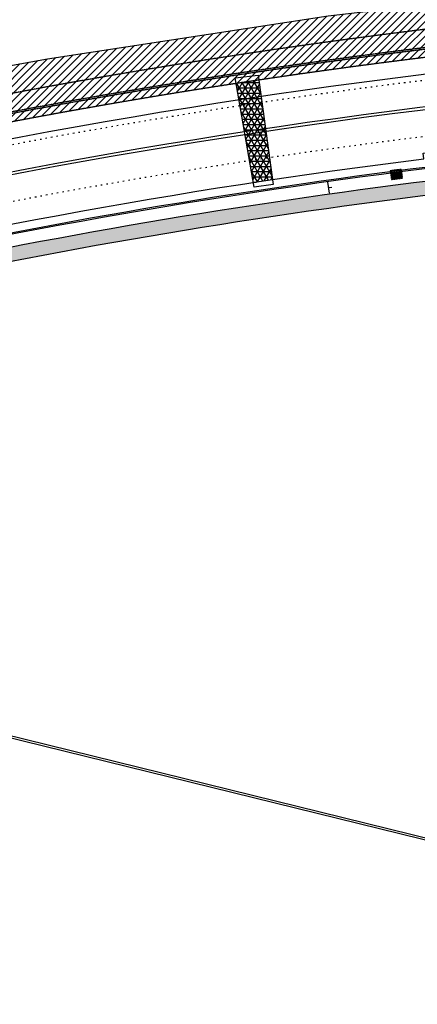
# Model space of a CAD drawing. Extents: x 1490373 to 1515279, y 649283 to 656452.
# Tile 5 of 15: x 1510748 to 1510891, y 652438 to 652791. Entities that reach past the tile are written whole.
import ezdxf

# ---------------------------------------------------------------- set-up
doc = ezdxf.new("R2010")
doc.units = 0
doc.header["$MEASUREMENT"] = 0
for name, pattern in [('HIDDEN', [0.375, 0.25, -0.125]), ('HIDDEN2', [0.1875, 0.125, -0.0625]), ('motdrum25', [0]), ('pavement_dash', [2, 0.5, -1.5])]:
    doc.linetypes.add(name, pattern=pattern)
for name, color, linetype in [('E-DOUBLEYELLOW', 50, 'Continuous'), ('E-LANELINE', 110, 'Continuous'), ('E-MISC', 51, 'Continuous'), ('MOT-DRUMS', 1, 'Continuous'), ('MOT-SIGNS', 4, 'Continuous'), ('MOT-WORKAREA', 247, 'Continuous'), ('P-CONCRETEAREA', 252, 'Continuous'), ('P-CURB', 6, 'Continuous'), ('P-FULLDEPTHREPAIR', 252, 'Continuous'), ('P-PAVEMENT', 6, 'Continuous'), ('P-SAWCUT', 3, 'Continuous'), ('P-STORM-DISPLAY', 5, 'Continuous'), ('P-WALK', 4, 'Continuous')]:
    doc.layers.add(name, color=color, linetype=linetype)

# ---------------------------------------------------------------- blocks, each defined once
blk = doc.blocks.new('370')
at = {"color": 0, "linetype": 'ByBlock'}
for p, q in [((0, 0.1), (0, -0.1)), ((0, 0), (0.063, 0))]:
    blk.add_line(p, q, dxfattribs=at)

msp = doc.modelspace()

# ---------------------------------------------------------------- hatches: boundary and pattern name
at = {"layer": 'MOT-WORKAREA'}
h = msp.add_hatch(dxfattribs=at)
h.set_pattern_fill('ANSI31', color=256, scale=15)
edge = h.paths.add_edge_path()
edge.add_line((1510253.711, 652618.364), (1510251.046, 652619.31))
edge.add_line((1510251.046, 652619.31), (1510248.047, 652621.434))
edge.add_line((1510248.047, 652621.434), (1510247.189, 652622.212))
edge.add_line((1510247.189, 652622.212), (1510243.847, 652626.399))
edge.add_line((1510243.847, 652626.399), (1510243.343, 652627.289))
edge.add_line((1510243.343, 652627.289), (1510251.995, 652631.238))
edge.add_line((1510251.995, 652631.238), (1510307.246, 652653.013))
edge.add_line((1510307.246, 652653.013), (1510423.08, 652689.356))
edge.add_line((1510423.08, 652689.356), (1510427.973, 652689.849))
edge.add_line((1510427.973, 652689.849), (1510456.726, 652698.938))
edge.add_line((1510456.726, 652698.938), (1510490.209, 652710.197))
edge.add_line((1510490.209, 652710.197), (1510515.631, 652718.201))
edge.add_line((1510515.631, 652718.201), (1510540.739, 652722.505))
edge.add_line((1510540.739, 652722.505), (1510609.46, 652741.181))
edge.add_line((1510609.46, 652741.181), (1510622.267, 652747.822))
edge.add_line((1510622.267, 652747.822), (1510659.878, 652757.798))
edge.add_line((1510659.878, 652757.798), (1510693.89, 652765.106))
edge.add_line((1510693.89, 652765.106), (1510758.06, 652776.631))
edge.add_line((1510758.06, 652776.631), (1510858.587, 652792.059))
edge.add_line((1510858.587, 652792.059), (1510943.772, 652802.047))
edge.add_line((1510943.772, 652802.047), (1511027.352, 652808.775))
edge.add_line((1511027.352, 652808.775), (1511094.988, 652811.571))
edge.add_line((1511094.988, 652811.571), (1511172.183, 652813.195))
edge.add_line((1511172.183, 652813.195), (1511299.843, 652816.457))
edge.add_line((1511299.843, 652816.457), (1511303.493, 652815.16))
edge.add_line((1511303.493, 652815.16), (1511314.724, 652815.401))
edge.add_line((1511314.724, 652815.401), (1511363.197, 652817.403))
edge.add_line((1511363.197, 652817.403), (1511368.898, 652825.64))
edge.add_line((1511368.898, 652825.64), (1511392.969, 652826.158))
edge.add_line((1511392.969, 652826.158), (1511397.852, 652819.364))
edge.add_line((1511397.852, 652819.364), (1511420.92, 652820.021))
edge.add_line((1511420.92, 652820.021), (1511426.055, 652832.801))
edge.add_line((1511426.055, 652832.801), (1511439.74, 652833.095))
edge.add_line((1511439.74, 652833.095), (1511446.493, 652821.618))
edge.add_line((1511446.493, 652821.618), (1511450.818, 652820.523))
edge.add_line((1511450.818, 652820.523), (1511542.504, 652822.483))
edge.add_line((1511542.504, 652822.483), (1511944.114, 652831.14))
edge.add_line((1511944.114, 652831.14), (1512190.4, 652836.029))
edge.add_line((1512190.4, 652836.029), (1512266.365, 652837.775))
edge.add_line((1512266.365, 652837.775), (1512343.763, 652841.73))
edge.add_line((1512343.763, 652841.73), (1512410.041, 652848.969))
edge.add_line((1512410.041, 652848.969), (1512469.515, 652857.808))
edge.add_line((1512469.515, 652857.808), (1512522.762, 652867.712))
edge.add_line((1512522.762, 652867.712), (1512525.188, 652862.626))
edge.add_line((1512525.188, 652862.626), (1512527.94, 652849.921))
edge.add_arc((1512228.597, 654232.282), 1414.4, 271.232222, 282.218439, ccw=False)
edge.add_line((1512259.013, 652818.209), (1512099.276, 652814.773))
edge.add_line((1512099.276, 652814.773), (1512099.319, 652812.773))
edge.add_line((1512099.319, 652812.773), (1512091.185, 652812.598))
edge.add_line((1512091.185, 652812.598), (1512091.142, 652814.598))
edge.add_line((1512091.142, 652814.598), (1511799.211, 652808.319))
edge.add_line((1511799.211, 652808.319), (1511799.254, 652806.319))
edge.add_line((1511799.254, 652806.319), (1511791.102, 652806.144))
edge.add_line((1511791.102, 652806.144), (1511791.059, 652808.143))
edge.add_line((1511791.059, 652808.143), (1511499.107, 652801.863))
edge.add_line((1511499.107, 652801.863), (1511499.15, 652799.864))
edge.add_line((1511499.15, 652799.864), (1511491.03, 652799.689))
edge.add_line((1511491.03, 652799.689), (1511490.987, 652801.689))
edge.add_line((1511490.987, 652801.689), (1511228.956, 652796.053))
edge.add_line((1511228.956, 652796.053), (1511228.999, 652794.053))
edge.add_line((1511228.999, 652794.053), (1511220.889, 652793.879))
edge.add_line((1511220.889, 652793.879), (1511220.846, 652795.878))
edge.add_line((1511220.846, 652795.878), (1511124.995, 652793.816))
edge.add_arc((1511174.667, 650484.521), 2309.83, 91.232222, 107.542726)
edge.add_line((1510478.445, 652686.926), (1510314.803, 652635.196))
edge.add_line((1510314.803, 652635.196), (1510314.04, 652637.607))
edge.add_line((1510314.04, 652637.607), (1510253.711, 652618.364))
at = {"layer": 'P-CONCRETEAREA'}
h = msp.add_hatch(color=255, dxfattribs=at)
h.dxf.hatch_style = 1
h.paths.add_polyline_path([(1510720.566, 652704.38, 0.000331), (1510717.627, 652703.777), (1510718.674, 652698.888), (1510719.163, 652698.993), (1510719.164, 652698.989, -0.0002765), (1510721.613, 652699.491)])
h.paths.add_polyline_path([(1510737.152, 652707.709, 0.0018665), (1510720.566, 652704.38), (1510721.613, 652699.491, -0.0018614), (1510738.117, 652702.803)])
h.paths.add_polyline_path([(1510762.34, 652707.433), (1510761.428, 652712.349, 0.0027271), (1510737.152, 652707.709), (1510738.117, 652702.803, -0.0027271)])
h.paths.add_polyline_path([(1510786.613, 652711.798), (1510785.754, 652716.724, 0.0027271), (1510761.428, 652712.349), (1510762.34, 652707.433, -0.0027271)])
h.paths.add_polyline_path([(1510810.127, 652720.834, 0.0027271), (1510785.754, 652716.724), (1510786.613, 652711.798, -0.0027271), (1510810.931, 652715.899)])
h.paths.add_polyline_path([(1510834.542, 652724.677, 0.0027271), (1510810.127, 652720.834), (1510810.931, 652715.899, -0.0027271), (1510835.293, 652719.734)])
h.paths.add_polyline_path([(1510858.998, 652728.254, 0.0027271), (1510834.542, 652724.677), (1510835.293, 652719.734, -0.0027271), (1510859.695, 652723.303)])
h.paths.add_polyline_path([(1510883.492, 652731.564, 0.0027271), (1510858.998, 652728.254), (1510859.695, 652723.303, -0.0027271), (1510884.134, 652726.605)])
h.paths.add_polyline_path([(1510908.02, 652734.606, 0.0027271), (1510883.492, 652731.564), (1510884.134, 652726.605, -0.0027271), (1510908.609, 652729.641)])
h.paths.add_polyline_path([(1510921.183, 652736.127, 0.001462), (1510908.02, 652734.606), (1510908.609, 652729.641, -0.0014597), (1510921.721, 652731.156)])
at = {"layer": 'P-FULLDEPTHREPAIR'}
h = msp.add_hatch(dxfattribs=at)
h.set_pattern_fill('NET3', color=256, scale=15)
h.paths.add_polyline_path([(1510825.636, 652767.828), (1510833.792, 652769.06), (1510838.714, 652733.395), (1510831.772, 652732.347)])
at = {"layer": 'P-STORM-DISPLAY'}
h = msp.add_hatch(color=256, dxfattribs=at)
h.dxf.hatch_style = 1
h.paths.add_polyline_path([(1510881.509, 652733.575), (1510884.897, 652734.015), (1510884.608, 652736.246), (1510881.219, 652735.807)])

# ---------------------------------------------------------------- linework, layer by layer
at = {"layer": 'E-DOUBLEYELLOW'}
for points in [[(1510741.592, 652534.134), (1511132.898, 652437.755)], [(1510741.752, 652534.781), (1511133.057, 652438.403)]]:
    msp.add_lwpolyline(points, dxfattribs=at)
at = {"layer": 'E-LANELINE', "linetype": 'pavement_dash', "flags": 128}
for points in [[(1510466.662, 652674.811), (1510480.857, 652679.298, -0.0712884), (1511125.167, 652785.818), (1511285.373, 652789.264)], [(1510472.691, 652655.741), (1510486.885, 652660.228, -0.0712884), (1511125.597, 652765.823), (1511285.803, 652769.269)]]:
    msp.add_lwpolyline(points, format="xyb", dxfattribs=at)
at = {"layer": 'E-LANELINE', "flags": 128}
for points in [[(1510469.526, 652665.753), (1510483.72, 652670.24, -0.0712884), (1511125.371, 652776.32), (1511285.577, 652779.766)], [(1510469.827, 652664.799), (1510484.021, 652669.286, -0.0712884), (1511125.393, 652775.321), (1511285.599, 652778.767)]]:
    msp.add_lwpolyline(points, format="xyb", dxfattribs=at)
at = {"layer": 'E-MISC', "flags": 128}
msp.add_lwpolyline([(1510838.955, 652731.646), (1510832.054, 652730.716), (1510825.279, 652769.892), (1510833.548, 652770.824)], close=True, dxfattribs=at)
at = {"layer": 'MOT-DRUMS', "linetype": 'motdrum25', "ltscale": 0.05, "flags": 128}
msp.add_lwpolyline([(1512555.919, 652850.111, -0.0528057), (1512259.142, 652812.21), (1511125.124, 652787.818, 0.0712884), (1510480.254, 652681.205), (1510224.122, 652600.237, 0.0528057)], format="xyb", dxfattribs=at)
at = {"layer": 'MOT-WORKAREA', "flags": 128}
msp.add_lwpolyline([(1510456.726, 652698.938), (1510490.209, 652710.197), (1510515.631, 652718.201), (1510540.739, 652722.505), (1510609.46, 652741.181), (1510622.267, 652747.822), (1510659.878, 652757.798), (1510693.89, 652765.106), (1510758.06, 652776.631), (1510858.587, 652792.059), (1510943.772, 652802.047), (1511027.352, 652808.775), (1511094.988, 652811.571), (1511172.183, 652813.195), (1511299.843, 652816.457), (1511303.493, 652815.16), (1511314.724, 652815.401), (1511363.197, 652817.403)], dxfattribs=at)
msp.add_lwpolyline([(1511490.987, 652801.689), (1511228.956, 652796.053), (1511228.999, 652794.053), (1511220.889, 652793.879), (1511220.846, 652795.878), (1511124.995, 652793.816, 0.0712884), (1510478.445, 652686.926), (1510314.803, 652635.196)], format="xyb", dxfattribs=at)
at = {"layer": 'P-CURB', "linetype": 'HIDDEN2'}
msp.add_lwpolyline([(1510364.283, 652654.508), (1510477.39, 652690.263, -0.0712884), (1511124.92, 652797.316), (1512258.938, 652821.708, 0.0479732), (1512527.199, 652853.342, 0.0479732)], format="xyb", dxfattribs=at)
at = {"layer": 'P-CURB'}
msp.add_lwpolyline([(1510633.071, 652689.305, -0.0548975), (1511125.844, 652754.326), (1511287.704, 652757.807)], format="xyb", dxfattribs=at)
at = {"layer": 'P-PAVEMENT', "linetype": 'HIDDEN2', "flags": 128}
msp.add_lwpolyline([(1510364.434, 652654.031), (1510429.796, 652674.693), (1510463.645, 652685.394), (1510477.541, 652689.787, -0.0712884), (1511124.93, 652796.816), (1511303.038, 652800.647)], format="xyb", dxfattribs=at)
at = {"layer": 'P-PAVEMENT'}
msp.add_lwpolyline([(1510632.952, 652689.79, -0.0054756), (1510681.378, 652701.125, -0.0039634), (1510716.579, 652708.666, -0.0226862), (1510919.982, 652741.023, -0.0022018), (1510939.866, 652743.179, -0.0083042), (1511015.005, 652749.731, -0.0017615), (1511030.969, 652750.799, -0.0075119), (1511099.119, 652754.094)], format="xyb", dxfattribs=at)
at = {"layer": 'P-SAWCUT'}
msp.add_lwpolyline([(1510632.237, 652692.704, -0.0291647), (1510892.869, 652740.821), (1510892.621, 652742.806, -0.0009788), (1510901.465, 652743.893), (1510901.705, 652741.907, -0.0247123), (1511125.769, 652757.825), (1511221.244, 652759.878), (1511221.201, 652761.878), (1511229.388, 652762.054), (1511229.431, 652760.054), (1511491.83, 652765.699), (1511491.787, 652767.698), (1511499.872, 652767.872), (1511499.915, 652765.873), (1511791.528, 652772.145), (1511791.485, 652774.145), (1511799.657, 652774.32), (1511799.7, 652772.321), (1512091.72, 652778.602), (1512091.677, 652780.602), (1512099.839, 652780.777), (1512099.882, 652778.778), (1512259.787, 652782.217, 0.1235966), (1512940.947, 652968.867)], format="xyb", dxfattribs=at)
at = {"layer": 'P-SAWCUT', "linetype": 'HIDDEN2'}
msp.add_lwpolyline([(1510314.803, 652635.196), (1510478.445, 652686.926, -0.0712884), (1511124.995, 652793.816), (1511220.846, 652795.878)], format="xyb", dxfattribs=at)
at = {"layer": 'P-STORM-DISPLAY', "linetype": 'HIDDEN', "ltscale": 0.05, "elevation": 1532.338, "flags": 128}
for points in [[(1510884.759, 652737.022), (1510880.875, 652736.518)], [(1510880.875, 652736.518), (1510881.293, 652733.295)], [(1510884.759, 652737.022), (1510885.177, 652733.799)], [(1510885.177, 652733.799), (1510881.293, 652733.295)]]:
    msp.add_lwpolyline(points, dxfattribs=at)
at = {"layer": 'P-STORM-DISPLAY', "elevation": 1532.338, "flags": 128}
for points in [[(1510884.543, 652736.742), (1510881.155, 652736.303)], [(1510881.155, 652736.303), (1510881.509, 652733.575)], [(1510884.608, 652736.246), (1510881.219, 652735.807)], [(1510884.543, 652736.742), (1510884.897, 652734.015)], [(1510884.897, 652734.015), (1510881.509, 652733.575)]]:
    msp.add_lwpolyline(points, dxfattribs=at)
at = {"layer": 'P-WALK', "linetype": 'HIDDEN2'}
msp.add_lwpolyline([(1510731.691, 652761.664, -0.0426822), (1511124.78, 652803.814), (1511296.889, 652807.516)], format="xyb", dxfattribs=at)
at = {"layer": 'P-WALK'}
for points in [[(1510717.627, 652703.777, -0.022753), (1510921.183, 652736.127, -0.022753)], [(1510718.674, 652698.888, -0.0227462), (1510921.721, 652731.156, -0.0227462)]]:
    msp.add_lwpolyline(points, format="xyb", dxfattribs=at)

# ---------------------------------------------------------------- block references
at = {"layer": 'MOT-SIGNS', "xscale": 20, "yscale": 20, "zscale": 20, "rotation": 8.008331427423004}
msp.add_blockref('370', (1510858.685, 652730.482), dxfattribs=at)

doc.saveas('drawing.dxf')
